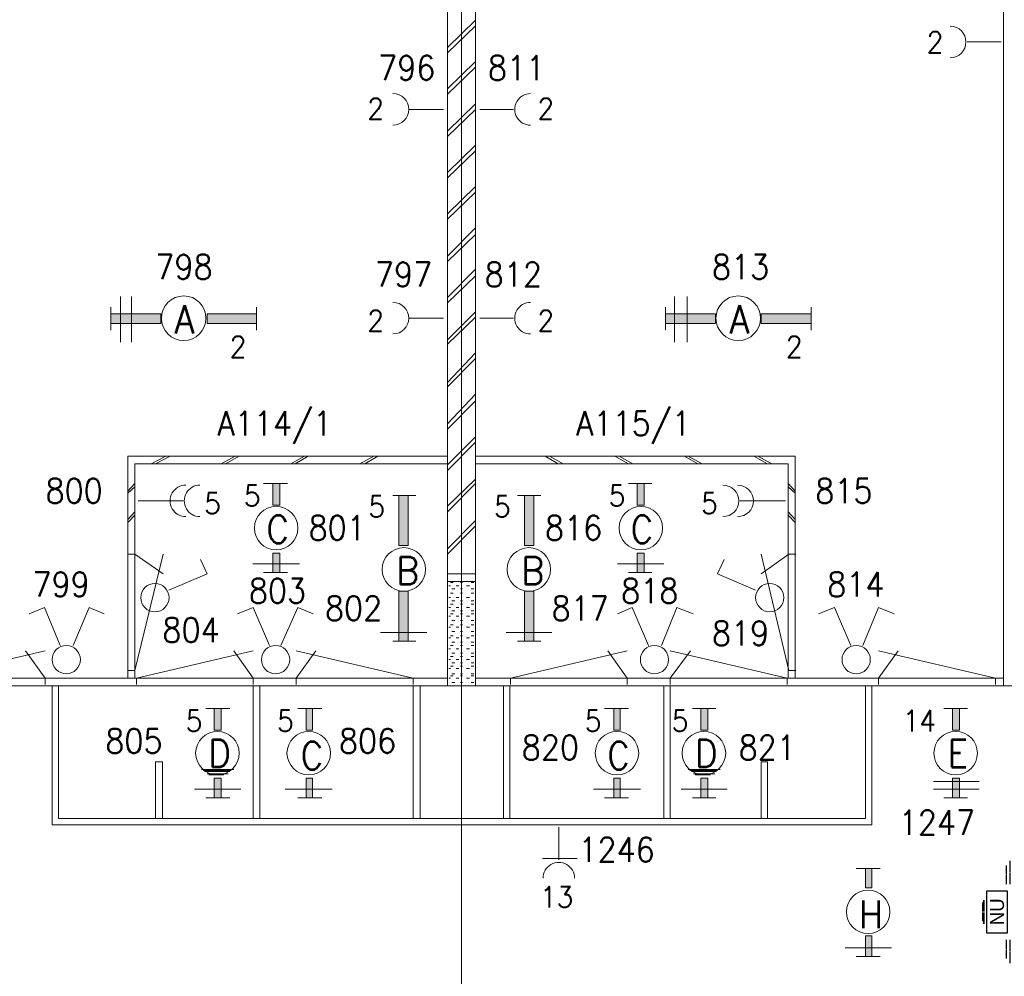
# Model space of a CAD drawing. Header units: metres. Extents: x -120 to -9, y 63 to 139.
# Tile 28 of 44: x -58.97 to -51.9, y 107.39 to 114.26. Entities that reach past the tile are written whole.
import ezdxf
from ezdxf.enums import TextEntityAlignment as Align

# ---------------------------------------------------------------- set-up
doc = ezdxf.new("R2010")
doc.units = ezdxf.units.M
doc.header["$MEASUREMENT"] = 0
doc.layers.add('Level 1', color=1, linetype='Continuous', lineweight=0)
doc.layers.add('Level 20', color=1, linetype='Continuous', lineweight=0)
doc.styles.add('Style-STANDARD', font='STANDARD.shx')
doc.styles.add('Style-WORKING', font='WORKING.shx')

# ---------------------------------------------------------------- blocks, each defined once
blk = doc.blocks.new('EE3A')
at = {"layer": 'Level 20', "color": 2, "linetype": 'Continuous', "lineweight": 30}
blk.add_3dface([(-0.03, 0), (0.03, 0), (0.03, 0.03), (-0.03, 0.03)], dxfattribs=at)
at = {"layer": 'Level 20', "color": 253, "linetype": 'Continuous', "lineweight": 13, "style": 'Style-WORKING'}
blk.add_text('NU', height=0.02, dxfattribs=at).set_placement((0.0002, 0.015), align=Align.MIDDLE_CENTER)
at = {"layer": 'Level 20', "color": 253, "linetype": 'Continuous', "lineweight": 13, "style": 'Style-WORKING', "width": 0.900036}
blk.add_attdef('EE3A_29898', text='', height=0.025, dxfattribs=at).set_placement((0, 0.04), align=Align.CENTER)
at = {"layer": 'Level 20', "color": 11, "linetype": 'Continuous', "lineweight": 0, "style": 'Style-WORKING'}
blk.add_attdef('EE3A_29897', text='', height=0.018, dxfattribs=at).set_placement((0, 0.04), align=Align.CENTER)
at = {"layer": 'Level 20', "color": 253, "linetype": 'Continuous', "lineweight": 13, "style": 'Style-WORKING', "width": 0.900036}
blk.add_attdef('EE3A_29894', text='', height=0.025, dxfattribs=at).set_placement((-0.04, 0.015), align=Align.MIDDLE_RIGHT)
at = {"layer": 'Level 20', "color": 11, "linetype": 'Continuous', "lineweight": 0, "style": 'Style-WORKING'}
blk.add_attdef('EE3A_29893', text='', height=0.018, dxfattribs=at).set_placement((-0.04, 0.015), align=Align.MIDDLE_RIGHT)
blk.add_attdef('EE3A_29895', text='', height=0.018, dxfattribs=at).set_placement((0.04, 0.015), align=Align.MIDDLE_LEFT)
at = {"layer": 'Level 20', "color": 253, "linetype": 'Continuous', "lineweight": 13, "style": 'Style-WORKING', "width": 0.900036}
blk.add_attdef('EE3A_29896', text='', height=0.025, dxfattribs=at).set_placement((0.04, 0.015), align=Align.MIDDLE_LEFT)
blk.add_attdef('EE3A_29900', text='', height=0.025, dxfattribs=at).set_placement((0, -0.01), align=Align.TOP_CENTER)
at = {"layer": 'Level 20', "color": 11, "linetype": 'Continuous', "lineweight": 0, "style": 'Style-WORKING'}
blk.add_attdef('EE3A_29899', text='', height=0.018, dxfattribs=at).set_placement((0, -0.01), align=Align.TOP_CENTER)

msp = doc.modelspace()

# ---------------------------------------------------------------- linework, layer by layer
at = {"layer": 'Level 1', "color": 11, "linetype": 'Continuous', "lineweight": 0}
for p, q in [((-55.7997, 120.3835), (-55.7997, 93.6256)), ((-113.6356, 109.4772), (-14.0965, 109.4772))]:
    msp.add_line(p, q, dxfattribs=at)
at = {"layer": 'Level 1', "color": 1, "linetype": 'Continuous', "lineweight": 0}
for p, q in [((-55.9012, 116.86), (-55.9012, 109.4772)), ((-55.6981, 116.86), (-55.6981, 109.4772)), ((-51.9051, 116.86), (-51.9051, 109.4772)), ((-55.6981, 114.2585), (-55.9012, 114.0632)), ((-55.6981, 114.2194), (-55.9012, 114.0241)), ((-51.9207, 114.1022), (-52.1668, 114.1022)), ((-55.6981, 113.9616), (-55.9012, 113.7663)), ((-55.6981, 113.9225), (-55.9012, 113.7272)), ((-55.6981, 113.6569), (-55.9012, 113.4616)), ((-55.9286, 113.6178), (-56.1747, 113.6178)), ((-55.6981, 113.6178), (-55.9012, 113.4225)), ((-55.6668, 113.6178), (-55.4247, 113.6178)), ((-55.6981, 113.36), (-55.9012, 113.1647)), ((-55.6981, 113.321), (-55.9012, 113.1257)), ((-55.6981, 113.0631), (-55.9012, 112.8678)), ((-55.6981, 113.0241), (-55.9012, 112.8288)), ((-55.6981, 112.7663), (-55.9012, 112.5631)), ((-55.6981, 112.7194), (-55.9012, 112.5241)), ((-55.6981, 112.4694), (-55.9012, 112.2663)), ((-55.6981, 112.4225), (-55.9012, 112.2272)), ((-58.2489, 112.2741), (-58.2489, 111.946)), ((-58.1707, 112.2741), (-58.1707, 111.946)), ((-54.2684, 112.2741), (-54.2684, 111.946)), ((-54.1786, 112.2741), (-54.1786, 111.946)), ((-58.3192, 112.0319), (-58.3192, 112.196)), ((-57.2723, 112.0319), (-57.2723, 112.196)), ((-55.6981, 112.1647), (-55.9012, 111.9616)), ((-54.3348, 112.0319), (-54.3348, 112.196)), ((-53.2879, 112.0319), (-53.2879, 112.196)), ((-55.9286, 112.1178), (-56.1747, 112.1178)), ((-55.6981, 112.1257), (-55.9012, 111.9303)), ((-55.6668, 112.1178), (-55.4247, 112.1178)), ((-55.6981, 111.8678), (-55.9012, 111.6569)), ((-55.6981, 111.8288), (-55.9012, 111.6257)), ((-55.6981, 111.571), (-55.9012, 111.36)), ((-55.6981, 111.5241), (-55.9012, 111.321)), ((-55.6981, 111.2663), (-55.9012, 111.0631)), ((-55.6981, 111.2272), (-55.9012, 111.0241)), ((-58.1981, 111.1257), (-58.1981, 109.5319)), ((-55.9012, 111.1257), (-58.1981, 111.1257)), ((-57.9247, 111.1257), (-58.0301, 111.071)), ((-57.8934, 111.1257), (-57.9989, 111.071)), ((-57.4247, 111.1257), (-57.5262, 111.071)), ((-57.3973, 111.1257), (-57.495, 111.071)), ((-56.9286, 111.1257), (-57.0262, 111.071)), ((-56.9012, 111.1257), (-56.995, 111.071)), ((-56.4286, 111.1257), (-56.5301, 111.071)), ((-56.4012, 111.1257), (-56.495, 111.071)), ((-55.6981, 111.1257), (-53.4012, 111.1257)), ((-55.1981, 111.1257), (-55.1043, 111.071)), ((-55.1668, 111.1257), (-55.0692, 111.071)), ((-54.6981, 111.1257), (-54.6004, 111.071)), ((-54.6668, 111.1257), (-54.5692, 111.071)), ((-54.1981, 111.1257), (-54.1004, 111.071)), ((-54.1707, 111.1257), (-54.0692, 111.071)), ((-53.6981, 111.1257), (-53.6004, 111.071)), ((-53.6707, 111.1257), (-53.5692, 111.071)), ((-53.4012, 111.1257), (-53.4012, 109.5319)), ((-55.9012, 111.071), (-58.1473, 111.071)), ((-58.1473, 111.071), (-58.1473, 109.5319)), ((-55.6981, 111.071), (-53.452, 111.071)), ((-53.452, 111.071), (-53.452, 109.5319)), ((-55.6981, 110.9616), (-55.9012, 110.7663)), ((-58.1473, 110.9303), (-58.1981, 110.8757)), ((-58.1473, 110.9069), (-58.1981, 110.86)), ((-57.2215, 110.9303), (-57.0497, 110.9303)), ((-55.6981, 110.9303), (-55.9012, 110.7272)), ((-54.6004, 110.9303), (-54.4325, 110.9303)), ((-53.452, 110.9303), (-53.4012, 110.8757)), ((-53.452, 110.9069), (-53.4012, 110.86)), ((-57.7997, 110.8053), (-58.1239, 110.8053)), ((-56.1278, 110.8444), (-56.2918, 110.8444)), ((-55.2293, 110.8444), (-55.3973, 110.8444)), ((-53.7997, 110.8053), (-53.4715, 110.8053)), ((-58.1473, 110.7272), (-58.1981, 110.6725)), ((-53.452, 110.7272), (-53.4012, 110.6725)), ((-58.1473, 110.7038), (-58.1981, 110.6491)), ((-55.6981, 110.6647), (-55.9012, 110.4616)), ((-53.452, 110.7038), (-53.4012, 110.6491)), ((-55.6981, 110.6257), (-55.9012, 110.4225)), ((-58.1981, 110.4225), (-58.1473, 110.4225)), ((-58.1473, 109.5866), (-57.9442, 110.4225)), ((-58.1473, 110.4225), (-57.9442, 110.2819)), ((-57.6278, 110.2819), (-57.6747, 110.3835)), ((-53.9598, 110.2819), (-53.9129, 110.3835)), ((-53.4481, 109.5866), (-53.6473, 110.4225)), ((-53.4481, 110.4225), (-53.6473, 110.2819)), ((-53.3973, 110.4225), (-53.4481, 110.4225)), ((-57.2997, 110.3522), (-56.9637, 110.3522)), ((-54.6786, 110.3522), (-54.3465, 110.3522)), ((-57.9012, 110.1647), (-57.6278, 110.2819)), ((-57.2215, 110.2897), (-57.0497, 110.2897)), ((-55.6981, 110.2819), (-55.9012, 110.2819)), ((-55.6981, 110.2272), (-55.9012, 110.2272)), ((-54.6004, 110.2897), (-54.4325, 110.2897)), ((-53.6864, 110.1647), (-53.9598, 110.2819)), ((-55.8778, 110.196), (-55.8895, 110.196)), ((-55.8582, 110.2194), (-55.8778, 110.2194)), ((-55.8465, 110.1725), (-55.87, 110.1725)), ((-55.8192, 110.196), (-55.8387, 110.196)), ((-55.7918, 110.2194), (-55.8075, 110.2194)), ((-55.7918, 110.1725), (-55.8075, 110.1725)), ((-55.7411, 110.196), (-55.7645, 110.196)), ((-55.7098, 110.2194), (-55.7293, 110.2194)), ((-55.7098, 110.1725), (-55.7293, 110.1725)), ((-55.8778, 110.11), (-55.8895, 110.11)), ((-55.8582, 110.1413), (-55.8778, 110.1413)), ((-55.8465, 110.0866), (-55.87, 110.0866)), ((-55.8192, 110.11), (-55.8387, 110.11)), ((-55.7918, 110.1413), (-55.8075, 110.1413)), ((-55.7918, 110.0866), (-55.8075, 110.0866)), ((-55.7411, 110.11), (-55.7645, 110.11)), ((-55.7098, 110.1413), (-55.7293, 110.1413)), ((-55.7098, 110.0866), (-55.7293, 110.0866)), ((-58.7957, 110.0397), (-58.9051, 109.9928)), ((-58.6825, 109.7663), (-58.7957, 110.0397)), ((-58.5887, 109.7663), (-58.4754, 110.0397)), ((-58.4754, 110.0397), (-58.3661, 109.9928)), ((-57.2957, 110.0397), (-57.409, 109.9928)), ((-57.1786, 109.7663), (-57.2957, 110.0397)), ((-57.0965, 109.7663), (-56.9754, 110.0397)), ((-56.9754, 110.0397), (-56.8661, 109.9928)), ((-55.8778, 110.0397), (-55.8895, 110.0397)), ((-55.8582, 110.0631), (-55.8778, 110.0631)), ((-55.8465, 110.0163), (-55.87, 110.0163)), ((-55.8192, 110.0397), (-55.8387, 110.0397)), ((-55.7918, 110.0631), (-55.8075, 110.0631)), ((-55.7918, 110.0163), (-55.8075, 110.0163)), ((-55.7411, 110.0397), (-55.7645, 110.0397)), ((-55.7098, 110.0631), (-55.7293, 110.0631)), ((-55.7098, 110.0163), (-55.7293, 110.0163)), ((-54.5731, 110.0397), (-54.6786, 109.9928)), ((-54.4559, 109.7663), (-54.5731, 110.0397)), ((-54.3622, 109.7663), (-54.2528, 110.0397)), ((-54.2528, 110.0397), (-54.1356, 109.9928)), ((-53.12, 110.0397), (-53.2332, 109.9928)), ((-53.0028, 109.7663), (-53.12, 110.0397)), ((-52.9168, 109.7663), (-52.8036, 110.0397)), ((-52.8036, 110.0397), (-52.6903, 109.9928)), ((-55.8778, 109.9772), (-55.8895, 109.9772)), ((-55.8582, 109.9928), (-55.8778, 109.9928)), ((-55.8465, 109.946), (-55.87, 109.946)), ((-55.8192, 109.9772), (-55.8387, 109.9772)), ((-55.7918, 109.9928), (-55.8075, 109.9928)), ((-55.7918, 109.946), (-55.8075, 109.946)), ((-55.7411, 109.9772), (-55.7645, 109.9772)), ((-55.7098, 109.9928), (-55.7293, 109.9928)), ((-55.7098, 109.946), (-55.7293, 109.946)), ((-55.8778, 109.8991), (-55.8895, 109.8991)), ((-55.8582, 109.9147), (-55.8778, 109.9147)), ((-55.8192, 109.8991), (-55.8387, 109.8991)), ((-55.7918, 109.9147), (-55.8075, 109.9147)), ((-55.7411, 109.8991), (-55.7645, 109.8991)), ((-55.7098, 109.9147), (-55.7293, 109.9147)), ((-56.3817, 109.86), (-56.0497, 109.86)), ((-55.8778, 109.821), (-55.8895, 109.821)), ((-55.8582, 109.8366), (-55.8778, 109.8366)), ((-55.8465, 109.8678), (-55.87, 109.8678)), ((-55.8192, 109.821), (-55.8387, 109.821)), ((-55.7918, 109.8678), (-55.8075, 109.8678)), ((-55.7918, 109.8366), (-55.8075, 109.8366)), ((-55.7411, 109.821), (-55.7645, 109.821)), ((-55.7098, 109.8678), (-55.7293, 109.8678)), ((-55.7098, 109.8366), (-55.7293, 109.8366)), ((-55.4793, 109.86), (-55.1512, 109.86)), ((-56.1278, 109.7975), (-56.2918, 109.7975)), ((-55.8778, 109.7428), (-55.8895, 109.7428)), ((-55.8582, 109.7663), (-55.8778, 109.7663)), ((-55.8465, 109.7897), (-55.87, 109.7897)), ((-55.8192, 109.7428), (-55.8387, 109.7428)), ((-55.7918, 109.7897), (-55.8075, 109.7897)), ((-55.7918, 109.7663), (-55.8075, 109.7663)), ((-55.7411, 109.7428), (-55.7645, 109.7428)), ((-55.7098, 109.7897), (-55.7293, 109.7897)), ((-55.7098, 109.7663), (-55.7293, 109.7663)), ((-55.2293, 109.7975), (-55.3973, 109.7975)), ((-59.6317, 109.5319), (-58.7918, 109.7272)), ((-58.7918, 109.5319), (-58.9325, 109.7272)), ((-58.1356, 109.5319), (-57.2957, 109.7272)), ((-57.2957, 109.5319), (-57.4364, 109.7272)), ((-56.1473, 109.5319), (-56.9872, 109.7272)), ((-56.9872, 109.5319), (-56.8465, 109.7272)), ((-55.8778, 109.6647), (-55.8895, 109.6647)), ((-55.8582, 109.6881), (-55.8778, 109.6881)), ((-55.8465, 109.7116), (-55.87, 109.7116)), ((-55.8192, 109.6647), (-55.8387, 109.6647)), ((-55.7918, 109.7116), (-55.8075, 109.7116)), ((-55.7918, 109.6881), (-55.8075, 109.6881)), ((-55.7411, 109.6647), (-55.7645, 109.6647)), ((-55.7098, 109.7116), (-55.7293, 109.7116)), ((-55.7098, 109.6881), (-55.7293, 109.6881)), ((-55.4481, 109.5319), (-54.6082, 109.7272)), ((-54.6082, 109.5319), (-54.7489, 109.7272)), ((-53.4598, 109.5319), (-54.2997, 109.7272)), ((-54.2997, 109.5319), (-54.1551, 109.7272)), ((-51.9637, 109.5319), (-52.8036, 109.7272)), ((-52.8036, 109.5319), (-52.6629, 109.7272)), ((-55.8778, 109.6022), (-55.8895, 109.6022)), ((-55.8582, 109.6178), (-55.8778, 109.6178)), ((-55.8465, 109.6413), (-55.87, 109.6413)), ((-55.8192, 109.6022), (-55.8387, 109.6022)), ((-55.7918, 109.6413), (-55.8075, 109.6413)), ((-55.7918, 109.6178), (-55.8075, 109.6178)), ((-55.7411, 109.6022), (-55.7645, 109.6022)), ((-55.7098, 109.6413), (-55.7293, 109.6413)), ((-55.7098, 109.6178), (-55.7293, 109.6178)), ((-59.6981, 109.5319), (-55.9012, 109.5319)), ((-58.7918, 109.485), (-58.7918, 109.5319)), ((-58.1981, 109.5866), (-58.1473, 109.5866)), ((-58.1356, 109.485), (-58.1356, 109.5319)), ((-57.2957, 109.485), (-57.2957, 109.5319)), ((-56.9872, 109.485), (-56.9872, 109.5319)), ((-56.1473, 109.485), (-56.1473, 109.5319)), ((-55.8778, 109.5319), (-55.8895, 109.5319)), ((-55.8582, 109.5475), (-55.8778, 109.5475)), ((-55.8465, 109.5631), (-55.87, 109.5631)), ((-55.8192, 109.5319), (-55.8387, 109.5319)), ((-55.7918, 109.5631), (-55.8075, 109.5631)), ((-55.7918, 109.5475), (-55.8075, 109.5475)), ((-55.7411, 109.5319), (-55.7645, 109.5319)), ((-55.7098, 109.5631), (-55.7293, 109.5631)), ((-55.7098, 109.5475), (-55.7293, 109.5475)), ((-55.6981, 109.5319), (-51.9051, 109.5319)), ((-55.4481, 109.485), (-55.4481, 109.5319)), ((-54.6082, 109.485), (-54.6082, 109.5319)), ((-54.2997, 109.485), (-54.2997, 109.5319)), ((-53.4598, 109.485), (-53.4598, 109.5319)), ((-53.3973, 109.5866), (-53.4481, 109.5866)), ((-52.8036, 109.485), (-52.8036, 109.5319)), ((-51.9637, 109.485), (-51.9637, 109.5319)), ((-111.8387, 109.4772), (-23.9285, 109.4772)), ((-58.7411, 109.4772), (-58.7411, 108.4772)), ((-58.6942, 109.4772), (-58.6942, 108.5241)), ((-57.2957, 109.4772), (-57.2957, 108.5241)), ((-57.2489, 109.4772), (-57.2489, 108.5241)), ((-56.1473, 109.4772), (-56.1473, 108.5241)), ((-56.0965, 109.4772), (-56.0965, 108.5241)), ((-55.8465, 109.5007), (-55.87, 109.5007)), ((-55.7918, 109.5007), (-55.8075, 109.5007)), ((-55.7098, 109.5007), (-55.7293, 109.5007)), ((-55.4989, 109.4772), (-55.4989, 108.5241)), ((-55.452, 109.4772), (-55.452, 108.5241)), ((-54.3465, 109.4772), (-54.3465, 108.5241)), ((-54.2997, 109.4772), (-54.2997, 108.5241)), ((-52.8973, 109.4772), (-52.8973, 108.5241)), ((-52.8504, 109.4772), (-52.8504, 108.4772)), ((-57.6356, 109.3131), (-57.4637, 109.3131)), ((-56.9754, 109.3131), (-56.8036, 109.3131)), ((-54.7723, 109.3131), (-54.6004, 109.3131)), ((-54.1395, 109.3131), (-53.9715, 109.3131)), ((-52.3348, 109.3131), (-52.1629, 109.3131)), ((-57.9989, 108.5241), (-57.9989, 108.9303)), ((-57.9989, 108.9303), (-57.9481, 108.9303)), ((-57.9481, 108.9303), (-57.9481, 108.5241)), ((-53.6004, 108.9303), (-53.6473, 108.9303)), ((-53.6473, 108.9303), (-53.6473, 108.5241)), ((-53.6004, 108.5241), (-53.6004, 108.9303)), ((-57.6668, 108.8757), (-57.4364, 108.8757)), ((-57.6551, 108.8678), (-57.4559, 108.8678)), ((-57.6473, 108.86), (-57.4637, 108.86)), ((-57.6278, 108.8444), (-57.4754, 108.8444)), ((-57.6161, 108.8366), (-57.5067, 108.8366)), ((-54.1707, 108.8757), (-53.9403, 108.8757)), ((-54.159, 108.8678), (-53.9598, 108.8678)), ((-54.1473, 108.86), (-53.9715, 108.86)), ((-54.1317, 108.8444), (-53.9793, 108.8444)), ((-54.12, 108.8366), (-54.0106, 108.8366)), ((-52.409, 108.7897), (-52.0809, 108.7897)), ((-57.7176, 108.735), (-57.3856, 108.735)), ((-57.6356, 108.6725), (-57.4637, 108.6725)), ((-57.0653, 108.735), (-56.7293, 108.735)), ((-56.9754, 108.6725), (-56.8036, 108.6725)), ((-54.8504, 108.735), (-54.5145, 108.735)), ((-54.7723, 108.6725), (-54.6004, 108.6725)), ((-54.2215, 108.735), (-53.8895, 108.735)), ((-54.1395, 108.6725), (-53.9715, 108.6725)), ((-52.409, 108.735), (-52.0809, 108.735)), ((-52.3348, 108.6725), (-52.1629, 108.6725)), ((-58.7411, 108.4772), (-52.8504, 108.4772)), ((-58.6942, 108.5241), (-52.8973, 108.5241)), ((-55.1004, 108.4616), (-55.1004, 108.2272)), ((-54.9676, 108.235), (-55.2176, 108.235)), ((-52.9637, 108.1647), (-52.7918, 108.1647)), ((-53.0418, 107.5944), (-52.7098, 107.5944)), ((-52.9637, 107.5319), (-52.7918, 107.5319))]:
    msp.add_line(p, q, dxfattribs=at)
for centre, radius in [((-57.7957, 112.1179), 0.1602), ((-53.8113, 112.1179), 0.1602), ((-57.1316, 110.6101), 0.1562), ((-54.5105, 110.6101), 0.1562), ((-56.2136, 110.3132), 0.1562), ((-55.3152, 110.3132), 0.1562), ((-58.0027, 110.1101), 0.1016), ((-53.5847, 110.1101), 0.1016), ((-58.6394, 109.6648), 0.1016), ((-57.1355, 109.6648), 0.1016), ((-54.4129, 109.6648), 0.1016), ((-52.9636, 109.6648), 0.1016), ((-57.5535, 108.9929), 0.1562), ((-56.8972, 108.9929), 0.1562), ((-54.6824, 108.9929), 0.1562), ((-54.0574, 108.9929), 0.1562), ((-52.2488, 108.9929), 0.1562), ((-52.8777, 107.8523), 0.1562)]:
    msp.add_circle(centre, radius, dxfattribs=at)
for centre, start, end in [((-52.2879, 114.1023), 270.00006, 89.99997), ((-56.2918, 113.6179), 270.00006, 89.99997), ((-55.3035, 113.6179), 90.00002, 270.00013), ((-56.2918, 112.1179), 270.00006, 89.99997), ((-55.3035, 112.1179), 90.00002, 270.00013), ((-57.78, 110.8054), 90.00002, 270.00019), ((-57.6785, 110.8054), 90.00002, 270.00019), ((-53.9207, 110.8054), 270.00006, 90.00005), ((-53.8152, 110.8054), 270.00006, 90.00005), ((-55.1004, 108.0945), 0, 180.00003)]:
    msp.add_arc(centre, 0.1133, start, end, dxfattribs=at)
at = {"layer": 'Level 1', "color": 1, "linetype": 'Continuous', "lineweight": 0, "extrusion": (0, 0, -1)}
for points in [[(57.9598, 112.1491), (58.3192, 112.1491), (57.9598, 112.0788), (58.3192, 112.0788)], [(53.9754, 112.1491), (54.3348, 112.1491), (53.9754, 112.0788), (54.3348, 112.0788)], [(56.2489, 110.1569), (56.2489, 109.7975), (56.1825, 110.1569), (56.1825, 109.7975)], [(55.3465, 110.1569), (55.3465, 109.7975), (55.2801, 110.1569), (55.2801, 109.7975)]]:
    msp.add_solid(points, dxfattribs=at)
at = {"layer": 'Level 1', "color": 1, "linetype": 'Continuous', "lineweight": 0}
for points in [[(-57.6278, 112.0788), (-57.2723, 112.0788), (-57.6278, 112.1491), (-57.2723, 112.1491)], [(-53.6473, 112.0788), (-53.2879, 112.0788), (-53.6473, 112.1491), (-53.2879, 112.1491)], [(-57.1043, 110.7741), (-57.1551, 110.7741), (-57.1043, 110.9303), (-57.1551, 110.9303)], [(-54.4872, 110.7741), (-54.5379, 110.7741), (-54.4872, 110.9303), (-54.5379, 110.9303)], [(-56.1825, 110.485), (-56.1825, 110.8444), (-56.2489, 110.485), (-56.2489, 110.8444)], [(-55.2801, 110.485), (-55.2801, 110.8444), (-55.3465, 110.485), (-55.3465, 110.8444)], [(-57.1043, 110.2897), (-57.1551, 110.2897), (-57.1043, 110.4303), (-57.1551, 110.4303)], [(-54.4872, 110.2897), (-54.5379, 110.2897), (-54.4872, 110.4303), (-54.5379, 110.4303)], [(-57.5262, 109.1569), (-57.577, 109.1569), (-57.5262, 109.3131), (-57.577, 109.3131)], [(-56.87, 109.1569), (-56.9168, 109.1569), (-56.87, 109.3131), (-56.9168, 109.3131)], [(-54.659, 109.1569), (-54.7059, 109.1569), (-54.659, 109.3131), (-54.7059, 109.3131)], [(-54.0301, 109.1569), (-54.0809, 109.1569), (-54.0301, 109.3131), (-54.0809, 109.3131)], [(-52.2215, 109.1569), (-52.2723, 109.1569), (-52.2215, 109.3131), (-52.2723, 109.3131)], [(-57.5262, 108.6725), (-57.577, 108.6725), (-57.5262, 108.8131), (-57.577, 108.8131)], [(-56.87, 108.6725), (-56.9168, 108.6725), (-56.87, 108.8131), (-56.9168, 108.8131)], [(-54.659, 108.6725), (-54.7059, 108.6725), (-54.659, 108.8131), (-54.7059, 108.8131)], [(-54.0301, 108.6725), (-54.0809, 108.6725), (-54.0301, 108.8131), (-54.0809, 108.8131)], [(-52.2215, 108.6725), (-52.2723, 108.6725), (-52.2215, 108.8131), (-52.2723, 108.8131)], [(-52.8504, 108.0241), (-52.8973, 108.0241), (-52.8504, 108.1647), (-52.8973, 108.1647)], [(-52.8504, 107.5319), (-52.8973, 107.5319), (-52.8504, 107.6803), (-52.8973, 107.6803)]]:
    msp.add_solid(points, dxfattribs=at)
for points in [[(-57.9598, 112.1491), (-58.3192, 112.1491), (-58.3192, 112.0788), (-57.9598, 112.0788)], [(-57.6278, 112.0788), (-57.2723, 112.0788), (-57.2723, 112.1491), (-57.6278, 112.1491)], [(-53.9754, 112.1491), (-54.3348, 112.1491), (-54.3348, 112.0788), (-53.9754, 112.0788)], [(-53.6473, 112.0788), (-53.2879, 112.0788), (-53.2879, 112.1491), (-53.6473, 112.1491)], [(-57.1043, 110.7741), (-57.1551, 110.7741), (-57.1551, 110.9303), (-57.1043, 110.9303)], [(-54.4872, 110.7741), (-54.5379, 110.7741), (-54.5379, 110.9303), (-54.4872, 110.9303)], [(-56.1825, 110.485), (-56.1825, 110.8444), (-56.2489, 110.8444), (-56.2489, 110.485)], [(-55.2801, 110.485), (-55.2801, 110.8444), (-55.3465, 110.8444), (-55.3465, 110.485)], [(-57.1043, 110.2897), (-57.1551, 110.2897), (-57.1551, 110.4303), (-57.1043, 110.4303)], [(-54.4872, 110.2897), (-54.5379, 110.2897), (-54.5379, 110.4303), (-54.4872, 110.4303)], [(-56.2489, 110.1569), (-56.2489, 109.7975), (-56.1825, 109.7975), (-56.1825, 110.1569)], [(-55.3465, 110.1569), (-55.3465, 109.7975), (-55.2801, 109.7975), (-55.2801, 110.1569)], [(-57.5262, 109.1569), (-57.577, 109.1569), (-57.577, 109.3131), (-57.5262, 109.3131)], [(-56.87, 109.1569), (-56.9168, 109.1569), (-56.9168, 109.3131), (-56.87, 109.3131)], [(-54.659, 109.1569), (-54.7059, 109.1569), (-54.7059, 109.3131), (-54.659, 109.3131)], [(-54.0301, 109.1569), (-54.0809, 109.1569), (-54.0809, 109.3131), (-54.0301, 109.3131)], [(-52.2215, 109.1569), (-52.2723, 109.1569), (-52.2723, 109.3131), (-52.2215, 109.3131)], [(-57.5262, 108.6725), (-57.577, 108.6725), (-57.577, 108.8131), (-57.5262, 108.8131)], [(-56.87, 108.6725), (-56.9168, 108.6725), (-56.9168, 108.8131), (-56.87, 108.8131)], [(-54.659, 108.6725), (-54.7059, 108.6725), (-54.7059, 108.8131), (-54.659, 108.8131)], [(-54.0301, 108.6725), (-54.0809, 108.6725), (-54.0809, 108.8131), (-54.0301, 108.8131)], [(-52.2215, 108.6725), (-52.2723, 108.6725), (-52.2723, 108.8131), (-52.2215, 108.8131)], [(-52.8504, 108.0241), (-52.8973, 108.0241), (-52.8973, 108.1647), (-52.8504, 108.1647)], [(-52.8504, 107.5319), (-52.8973, 107.5319), (-52.8973, 107.6803), (-52.8504, 107.6803)]]:
    msp.add_3dface(points, dxfattribs=at)

# ---------------------------------------------------------------- block references
at = {"layer": 'Level 20', "color": 253, "linetype": 'Continuous', "lineweight": 13, "xscale": 5, "yscale": 5, "zscale": 5, "rotation": 90}
msp.add_blockref('EE3A', (-51.8764, 107.8521), dxfattribs=at).add_auto_attribs({'EE3A_29893': '__', 'EE3A_29894': '__', 'EE3A_29895': '__', 'EE3A_29896': '__', 'EE3A_29897': '__', 'EE3A_29898': '__', 'EE3A_29899': '__', 'EE3A_29900': '__'})

# ---------------------------------------------------------------- texts
at = {"layer": 'Level 1', "color": 1, "linetype": 'Continuous', "lineweight": 0, "style": 'Style-STANDARD'}
for s, height, p in [('2', 0.1523, (-52.3967, 114.0241)), ('796', 0.1757, (-56.1929, 113.8288)), ('811', 0.1757, (-55.4044, 113.8288)), ('2', 0.1523, (-56.4162, 113.5475)), ('2', 0.1523, (-55.1936, 113.5475)), ('798', 0.1757, (-57.7936, 112.3991)), ('813', 0.1757, (-53.7943, 112.3991)), ('797', 0.1757, (-56.2155, 112.3444)), ('812', 0.1757, (-55.4272, 112.3444)), ('2', 0.1523, (-56.4162, 112.0241)), ('2', 0.1523, (-55.1936, 112.0241)), ('2', 0.1523, (-57.4045, 111.8366)), ('2', 0.1523, (-53.4084, 111.8366)), ('A114/1', 0.1757, (-57.1413, 111.2741)), ('A115/1', 0.1757, (-54.5632, 111.2741)), ('800', 0.1757, (-58.5827, 110.7897)), ('815', 0.1757, (-53.0522, 110.7897)), ('5', 0.1523, (-57.5881, 110.7116)), ('5', 0.1523, (-57.303, 110.7663)), ('5', 0.1523, (-54.6819, 110.7663)), ('5', 0.1523, (-54.0178, 110.7116)), ('5', 0.1523, (-56.4084, 110.6881)), ('5', 0.1523, (-55.5061, 110.6881)), ('801', 0.1757, (-56.6928, 110.5241)), ('816', 0.1757, (-54.9943, 110.5241)), ('799', 0.1757, (-58.6765, 110.1178)), ('814', 0.1757, (-52.9662, 110.1178)), ('803', 0.1757, (-57.1218, 110.071)), ('818', 0.1757, (-54.4467, 110.071)), ('802', 0.1757, (-56.5749, 109.946)), ('817', 0.1757, (-54.9467, 109.946)), ('804', 0.1757, (-57.7429, 109.7897)), ('819', 0.1757, (-53.7943, 109.7663)), ('5', 0.1523, (-57.7209, 109.1491)), ('5', 0.1523, (-57.0647, 109.1491)), ('5', 0.1523, (-54.8537, 109.1491)), ('5', 0.1523, (-54.2287, 109.1491)), ('14', 0.1523, (-52.51, 109.1491)), ('805', 0.1757, (-58.153, 108.9928)), ('806', 0.1757, (-56.4741, 108.9928)), ('820', 0.1757, (-55.1608, 108.946)), ('821', 0.1757, (-53.6029, 108.946)), ('1247', 0.1757, (-52.3836, 108.4069)), ('1246', 0.1757, (-54.685, 108.2116)), ('13', 0.1523, (-55.1155, 107.8835))]:
    msp.add_text(s, height=height, dxfattribs=at).set_placement(p, align=Align.CENTER)
for s, height, p in [('A', 0.2031, (-57.8622, 112.0085)), ('A', 0.2031, (-53.8739, 112.0085)), ('C', 0.1992, (-57.202, 110.5007)), ('C', 0.1992, (-54.5848, 110.5007)), ('B', 0.1992, (-56.2684, 110.2038)), ('B', 0.1992, (-55.37, 110.2038)), ('D', 0.1992, (-57.62, 108.8913)), ('C', 0.1992, (-56.9559, 108.8757)), ('C', 0.1992, (-54.7528, 108.8757)), ('D', 0.1992, (-54.1239, 108.8913)), ('E', 0.1992, (-52.3075, 108.8913)), ('H', 0.1992, (-52.9442, 107.735))]:
    msp.add_text(s, height=height, dxfattribs=at).set_placement(p)

doc.saveas('drawing.dxf')
